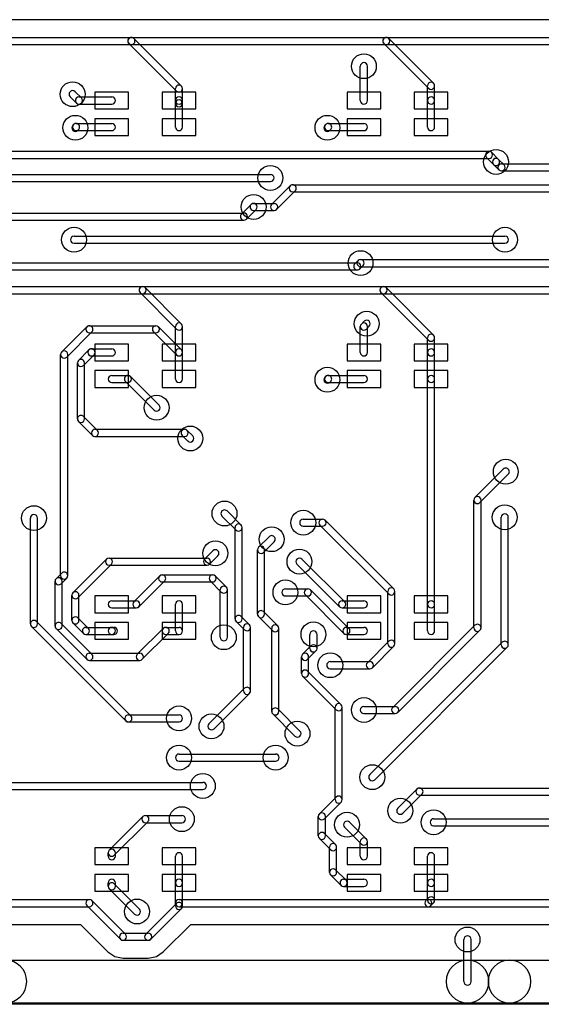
# Model space of a CAD drawing. Extents: x 67 to 209, y -168 to -95.
# Tile 6 of 13: x 141 to 159, y -168 to -133. Entities that reach past the tile are written whole.
import ezdxf

# ---------------------------------------------------------------- set-up
doc = ezdxf.new("R2010")
doc.units = 0
doc.header["$MEASUREMENT"] = 0
doc.layers.add('BLACK', color=250, linetype='CONTINUOUS')

msp = doc.modelspace()

# ---------------------------------------------------------------- linework, layer by layer
at = {"layer": 'BLACK'}
for p, q in [((144.5, -132.638), (135.7, -132.638)), ((144.5, -132.638), (135.7, -132.638)), ((153.6, -132.638), (144.5, -132.638)), ((153.6, -132.638), (144.5, -132.638)), ((162.2, -132.638), (153.6, -132.638)), ((162.2, -132.638), (153.6, -132.638)), ((135.7, -133.273), (144.5, -133.273)), ((144.5, -133.273), (153.6, -133.273)), ((146.29, -135.01), (144.59, -133.31)), ((153.6, -133.273), (162.2, -133.273)), ((155.29, -134.91), (153.69, -133.31)), ((135.7, -133.527), (144.5, -133.527)), ((146.11, -135.19), (144.41, -133.49)), ((144.5, -133.527), (153.6, -133.527)), ((155.11, -135.09), (153.51, -133.49)), ((153.6, -133.527), (162.2, -133.527)), ((152.673, -135.525), (152.673, -134.3)), ((152.927, -135.525), (152.927, -134.3)), ((155.073, -135.525), (155.073, -135)), ((155.327, -135.525), (155.327, -135)), ((142.31, -135.39), (142.535, -135.615)), ((142.49, -135.21), (142.715, -135.435)), ((142.625, -135.398), (143.8, -135.398)), ((143.2, -135.225), (143.2, -135.825)), ((144.4, -135.225), (143.2, -135.225)), ((144.4, -135.825), (144.4, -135.225)), ((145.6, -135.225), (145.6, -135.825)), ((146.8, -135.225), (145.6, -135.225)), ((146.073, -135.525), (146.073, -135.1)), ((146.327, -135.525), (146.327, -135.1)), ((146.8, -135.825), (146.8, -135.225)), ((152.2, -135.225), (152.2, -135.825)), ((153.4, -135.225), (152.2, -135.225)), ((153.4, -135.825), (153.4, -135.225)), ((154.6, -135.225), (154.6, -135.825)), ((155.8, -135.225), (154.6, -135.225)), ((155.8, -135.825), (155.8, -135.225)), ((142.625, -135.652), (143.8, -135.652)), ((146.073, -135.625), (146.073, -135.525)), ((146.073, -135.625), (146.073, -135.525)), ((146.073, -135.625), (146.073, -135.525)), ((146.073, -136.475), (146.073, -135.625)), ((146.073, -136.475), (146.073, -135.625)), ((146.327, -135.625), (146.327, -135.525)), ((146.327, -135.625), (146.327, -135.525)), ((146.327, -135.625), (146.327, -135.525)), ((146.327, -136.475), (146.327, -135.625)), ((146.327, -136.475), (146.327, -135.625)), ((155.073, -136.475), (155.073, -135.525)), ((155.073, -136.475), (155.073, -135.525)), ((155.073, -136.475), (155.073, -135.525)), ((155.327, -136.475), (155.327, -135.525)), ((155.327, -136.475), (155.327, -135.525)), ((155.327, -136.475), (155.327, -135.525)), ((143.2, -135.825), (144.4, -135.825)), ((145.6, -135.825), (146.8, -135.825)), ((152.2, -135.825), (153.4, -135.825)), ((154.6, -135.825), (155.8, -135.825)), ((142.41, -136.41), (142.435, -136.385)), ((142.525, -136.348), (143.8, -136.348)), ((143.2, -136.175), (143.2, -136.775)), ((144.4, -136.175), (143.2, -136.175)), ((144.4, -136.775), (144.4, -136.175)), ((145.6, -136.175), (145.6, -136.775)), ((146.8, -136.175), (145.6, -136.175)), ((146.8, -136.775), (146.8, -136.175)), ((151.41, -136.41), (151.435, -136.385)), ((151.525, -136.348), (152.8, -136.348)), ((152.2, -136.175), (152.2, -136.775)), ((153.4, -136.175), (152.2, -136.175)), ((153.4, -136.775), (153.4, -136.175)), ((154.6, -136.175), (154.6, -136.775)), ((155.8, -136.175), (154.6, -136.175)), ((155.8, -136.775), (155.8, -136.175)), ((142.525, -136.602), (143.8, -136.602)), ((142.59, -136.59), (142.615, -136.565)), ((143.2, -136.775), (144.4, -136.775)), ((145.6, -136.775), (146.8, -136.775)), ((151.525, -136.602), (152.8, -136.602)), ((151.59, -136.59), (151.615, -136.565)), ((152.2, -136.775), (153.4, -136.775)), ((154.6, -136.775), (155.8, -136.775)), ((138.527, -137.339), (157.266, -137.339)), ((157.611, -137.63), (157.356, -137.376)), ((138.527, -137.593), (157.266, -137.593)), ((157.431, -137.81), (157.176, -137.556)), ((157.623, -138.003), (157.431, -137.809)), ((157.803, -137.824), (157.611, -137.63)), ((157.713, -137.786), (180.734, -137.786)), ((139.719, -138.165), (149.464, -138.165)), ((157.713, -138.04), (180.734, -138.04)), ((139.719, -138.419), (149.464, -138.419)), ((149.506, -139.238), (150.169, -138.574)), ((150.259, -138.537), (190.45, -138.537)), ((149.686, -139.418), (150.349, -138.754)), ((150.259, -138.791), (190.45, -138.791)), ((148.773, -139.238), (148.428, -139.583)), ((148.863, -139.201), (149.596, -139.201)), ((128.615, -139.546), (148.518, -139.546)), ((148.953, -139.418), (148.608, -139.763)), ((148.863, -139.455), (149.596, -139.455)), ((128.615, -139.8), (148.518, -139.8)), ((142.452, -140.372), (157.838, -140.372)), ((142.452, -140.626), (157.838, -140.626)), ((131.407, -141.321), (152.567, -141.321)), ((152.478, -141.358), (152.592, -141.245)), ((152.681, -141.208), (182.156, -141.208)), ((131.407, -141.575), (152.567, -141.575)), ((152.656, -141.538), (152.77, -141.425)), ((152.681, -141.462), (182.156, -141.462)), ((135.7, -142.173), (144.9, -142.173)), ((135.7, -142.427), (144.9, -142.427)), ((146.11, -143.69), (144.81, -142.39)), ((144.9, -142.173), (153.5, -142.173)), ((144.9, -142.427), (153.5, -142.427)), ((146.29, -143.51), (144.99, -142.21)), ((155.11, -144.09), (153.41, -142.39)), ((153.5, -142.173), (162.7, -142.173)), ((153.5, -142.427), (162.7, -142.427)), ((155.29, -143.91), (153.59, -142.21)), ((152.81, -143.41), (152.71, -143.51)), ((142.01, -144.51), (142.91, -143.61)), ((142.19, -144.69), (143.09, -143.79)), ((143, -143.573), (145.375, -143.573)), ((143, -143.827), (145.375, -143.827)), ((145.285, -143.79), (146.11, -144.615)), ((145.465, -143.61), (146.29, -144.435)), ((146.073, -144.525), (146.073, -143.6)), ((146.327, -144.525), (146.327, -143.6)), ((152.673, -144.525), (152.673, -143.6)), ((152.99, -143.59), (152.89, -143.69)), ((152.927, -144.525), (152.927, -143.6)), ((143.2, -144.225), (143.2, -144.825)), ((144.4, -144.225), (143.2, -144.225)), ((144.4, -144.825), (144.4, -144.225)), ((145.6, -144.225), (145.6, -144.825)), ((146.8, -144.225), (145.6, -144.225)), ((146.8, -144.825), (146.8, -144.225)), ((152.2, -144.225), (152.2, -144.825)), ((153.4, -144.225), (152.2, -144.225)), ((153.4, -144.825), (153.4, -144.225)), ((154.6, -144.225), (154.6, -144.825)), ((155.8, -144.225), (154.6, -144.225)), ((155.073, -144.525), (155.073, -144)), ((155.327, -144.525), (155.327, -144)), ((155.8, -144.825), (155.8, -144.225)), ((142.61, -144.81), (142.985, -144.435)), ((143.075, -144.398), (143.8, -144.398)), ((146.073, -145.475), (146.073, -144.525)), ((146.327, -145.475), (146.327, -144.525)), ((155.073, -145.475), (155.073, -144.525)), ((155.327, -145.475), (155.327, -144.525)), ((141.973, -152.5), (141.973, -144.6)), ((142.227, -152.5), (142.227, -144.6)), ((142.573, -146.9), (142.573, -144.9)), ((142.79, -144.99), (143.165, -144.615)), ((142.827, -146.9), (142.827, -144.9)), ((143.075, -144.652), (143.8, -144.652)), ((143.2, -144.825), (144.4, -144.825)), ((145.6, -144.825), (146.8, -144.825)), ((152.2, -144.825), (153.4, -144.825)), ((154.6, -144.825), (155.8, -144.825)), ((143.2, -145.175), (143.2, -145.775)), ((144.4, -145.175), (143.2, -145.175)), ((144.4, -145.775), (144.4, -145.175)), ((145.6, -145.175), (145.6, -145.775)), ((146.8, -145.175), (145.6, -145.175)), ((146.8, -145.775), (146.8, -145.175)), ((152.2, -145.175), (152.2, -145.775)), ((153.4, -145.175), (152.2, -145.175)), ((153.4, -145.775), (153.4, -145.175)), ((154.6, -145.175), (154.6, -145.775)), ((155.8, -145.175), (154.6, -145.175)), ((155.8, -145.775), (155.8, -145.175)), ((143.8, -145.348), (144.375, -145.348)), ((143.8, -145.602), (144.375, -145.602)), ((145.31, -146.59), (144.285, -145.565)), ((145.49, -146.41), (144.465, -145.385)), ((151.41, -145.41), (151.435, -145.385)), ((151.525, -145.348), (152.8, -145.348)), ((151.525, -145.602), (152.8, -145.602)), ((151.59, -145.59), (151.615, -145.565)), ((155.073, -153.525), (155.073, -145.475)), ((155.327, -153.525), (155.327, -145.475)), ((143.2, -145.775), (144.4, -145.775)), ((145.6, -145.775), (146.8, -145.775)), ((152.2, -145.775), (153.4, -145.775)), ((154.6, -145.775), (155.8, -145.775)), ((143.11, -147.49), (142.61, -146.99)), ((143.29, -147.31), (142.79, -146.81)), ((143.2, -147.273), (146.4, -147.273)), ((146.69, -147.51), (146.49, -147.31)), ((143.2, -147.527), (146.4, -147.527)), ((146.51, -147.69), (146.31, -147.49)), ((156.765, -149.711), (157.777, -148.698)), ((156.945, -149.891), (157.957, -148.878)), ((156.728, -154.363), (156.728, -149.801)), ((156.982, -154.363), (156.982, -149.801)), ((148.416, -150.692), (147.914, -150.19)), ((140.892, -154.225), (140.892, -150.446)), ((141.146, -154.225), (141.146, -150.446)), ((148.236, -150.872), (147.734, -150.37)), ((150.636, -150.481), (151.323, -150.481)), ((151.413, -150.518), (153.871, -152.976)), ((157.703, -154.97), (157.703, -150.416)), ((157.957, -154.97), (157.957, -150.416)), ((148.199, -154.046), (148.199, -150.782)), ((148.453, -154.046), (148.453, -150.782)), ((150.636, -150.735), (151.323, -150.735)), ((151.233, -150.698), (153.691, -153.156)), ((149.038, -151.488), (149.417, -151.109)), ((147.41, -151.61), (147.11, -151.91)), ((149.001, -153.875), (149.001, -151.578)), ((149.218, -151.668), (149.597, -151.289)), ((149.255, -153.875), (149.255, -151.578)), ((143.61, -151.91), (142.41, -153.11)), ((143.7, -151.873), (147.2, -151.873)), ((147.59, -151.79), (147.29, -152.09)), ((150.59, -151.91), (152.115, -153.435)), ((143.79, -152.09), (142.59, -153.29)), ((143.7, -152.127), (147.2, -152.127)), ((150.41, -152.09), (151.935, -153.615)), ((141.81, -152.61), (142.01, -152.41)), ((141.99, -152.79), (142.19, -152.59)), ((144.585, -153.435), (145.51, -152.51)), ((145.6, -152.473), (147.4, -152.473)), ((147.49, -152.51), (147.89, -152.91)), ((141.773, -154.3), (141.773, -152.7)), ((142.027, -154.3), (142.027, -152.7)), ((144.765, -153.615), (145.69, -152.69)), ((145.6, -152.727), (147.4, -152.727)), ((147.31, -152.69), (147.71, -153.09)), ((147.673, -154.7), (147.673, -153)), ((147.927, -154.7), (147.927, -153)), ((150, -152.973), (150.8, -152.973)), ((150.89, -153.01), (152.265, -154.385)), ((142.373, -154.1), (142.373, -153.2)), ((142.627, -154.1), (142.627, -153.2)), ((143.2, -153.225), (143.2, -153.825)), ((144.4, -153.225), (143.2, -153.225)), ((144.4, -153.825), (144.4, -153.225)), ((145.6, -153.225), (145.6, -153.825)), ((146.8, -153.225), (145.6, -153.225)), ((146.8, -153.825), (146.8, -153.225)), ((150, -153.227), (150.8, -153.227)), ((150.71, -153.19), (152.085, -154.565)), ((152.2, -153.225), (152.2, -153.825)), ((153.4, -153.225), (152.2, -153.225)), ((153.4, -153.825), (153.4, -153.225)), ((153.654, -154.933), (153.654, -153.066)), ((153.908, -154.933), (153.908, -153.066)), ((154.6, -153.225), (154.6, -153.825)), ((155.8, -153.225), (154.6, -153.225)), ((155.8, -153.825), (155.8, -153.225)), ((143.8, -153.398), (144.675, -153.398)), ((143.8, -153.652), (144.675, -153.652)), ((146.073, -154.475), (146.073, -153.525)), ((146.327, -154.475), (146.327, -153.525)), ((152.025, -153.398), (152.8, -153.398)), ((152.025, -153.652), (152.8, -153.652)), ((155.073, -154.475), (155.073, -153.525)), ((155.327, -154.475), (155.327, -153.525)), ((142.59, -154.01), (142.965, -154.385)), ((143.2, -153.825), (144.4, -153.825)), ((145.6, -153.825), (146.8, -153.825)), ((148.718, -154.258), (148.416, -153.956)), ((149.546, -154.473), (149.038, -153.965)), ((149.726, -154.293), (149.218, -153.785)), ((152.2, -153.825), (153.4, -153.825)), ((154.6, -153.825), (155.8, -153.825)), ((140.929, -154.315), (144.304, -157.69)), ((141.109, -154.135), (144.484, -157.51)), ((142.91, -155.49), (141.81, -154.39)), ((143.09, -155.31), (141.99, -154.21)), ((142.41, -154.19), (142.785, -154.565)), ((142.875, -154.348), (143.8, -154.348)), ((143.2, -154.175), (143.2, -154.775)), ((144.4, -154.175), (143.2, -154.175)), ((143.8, -154.348), (143.875, -154.348)), ((144.4, -154.775), (144.4, -154.175)), ((145.635, -154.385), (144.71, -155.31)), ((145.6, -154.175), (145.6, -154.775)), ((146.8, -154.175), (145.6, -154.175)), ((145.725, -154.348), (146.2, -154.348)), ((146.8, -154.775), (146.8, -154.175)), ((148.538, -154.438), (148.236, -154.136)), ((148.501, -156.615), (148.501, -154.348)), ((148.755, -156.615), (148.755, -154.348)), ((149.509, -157.352), (149.509, -154.383)), ((149.763, -157.352), (149.763, -154.383)), ((152.175, -154.348), (152.8, -154.348)), ((152.2, -154.175), (152.2, -154.775)), ((153.4, -154.175), (152.2, -154.175)), ((153.4, -154.775), (153.4, -154.175)), ((153.828, -157.21), (156.765, -154.273)), ((154.6, -154.175), (154.6, -154.775)), ((155.8, -154.175), (154.6, -154.175)), ((155.8, -154.775), (155.8, -154.175)), ((142.875, -154.602), (143.8, -154.602)), ((143.2, -154.775), (144.4, -154.775)), ((143.8, -154.602), (143.875, -154.602)), ((145.815, -154.565), (144.89, -155.49)), ((145.6, -154.775), (146.8, -154.775)), ((145.725, -154.602), (146.2, -154.602)), ((150.873, -155.1), (150.873, -154.6)), ((151.127, -155.1), (151.127, -154.6)), ((152.175, -154.602), (152.8, -154.602)), ((152.2, -154.775), (153.4, -154.775)), ((154.008, -157.39), (156.945, -154.453)), ((154.6, -154.775), (155.8, -154.775)), ((150.91, -155.01), (150.61, -155.31)), ((153.691, -154.843), (152.924, -155.61)), ((153.01, -159.61), (157.74, -154.88)), ((153.871, -155.023), (153.104, -155.79)), ((153.19, -159.79), (157.92, -155.06)), ((143, -155.273), (144.8, -155.273)), ((150.573, -156), (150.573, -155.4)), ((151.09, -155.19), (150.79, -155.49)), ((150.827, -156), (150.827, -155.4)), ((143, -155.527), (144.8, -155.527)), ((151.6, -155.573), (153.014, -155.573)), ((151.6, -155.827), (153.014, -155.827)), ((150.61, -156.09), (151.81, -157.29)), ((150.79, -155.91), (151.99, -157.11)), ((147.269, -157.794), (148.538, -156.525)), ((147.449, -157.974), (148.718, -156.705)), ((151.773, -160.5), (151.773, -157.2)), ((152.027, -160.5), (152.027, -157.2)), ((152.8, -157.173), (153.918, -157.173)), ((144.394, -157.473), (146.2, -157.473)), ((150.339, -158.235), (149.546, -157.442)), ((150.519, -158.055), (149.726, -157.262)), ((152.8, -157.427), (153.918, -157.427)), ((144.394, -157.727), (146.2, -157.727)), ((146.2, -158.873), (149.648, -158.873)), ((146.2, -159.127), (149.648, -159.127)), ((136.988, -159.885), (147.05, -159.885)), ((136.988, -160.139), (147.05, -160.139)), ((154.01, -160.81), (154.695, -160.125)), ((154.19, -160.99), (154.875, -160.305)), ((154.785, -160.088), (168.227, -160.088)), ((154.785, -160.342), (168.227, -160.342)), ((151.81, -160.41), (151.21, -161.01)), ((151.99, -160.59), (151.39, -161.19)), ((144.91, -161.11), (143.71, -162.31)), ((145, -161.073), (146.3, -161.073)), ((151.173, -161.8), (151.173, -161.1)), ((151.427, -161.8), (151.427, -161.1)), ((145.09, -161.29), (143.89, -162.49)), ((145, -161.327), (146.3, -161.327)), ((152.29, -161.31), (152.89, -161.91)), ((155.29, -161.183), (161.527, -161.183)), ((155.29, -161.437), (161.527, -161.437)), ((151.39, -161.71), (151.79, -162.11)), ((152.11, -161.49), (152.71, -162.09)), ((151.21, -161.89), (151.61, -162.29)), ((152.673, -162.525), (152.673, -162)), ((152.927, -162.525), (152.927, -162)), ((143.2, -162.225), (143.2, -162.825)), ((144.4, -162.225), (143.2, -162.225)), ((143.673, -162.525), (143.673, -162.4)), ((143.927, -162.525), (143.927, -162.4)), ((144.4, -162.825), (144.4, -162.225)), ((145.6, -162.225), (145.6, -162.825)), ((146.8, -162.225), (145.6, -162.225)), ((146.8, -162.825), (146.8, -162.225)), ((151.573, -163.1), (151.573, -162.2)), ((151.827, -163.1), (151.827, -162.2)), ((152.2, -162.225), (152.2, -162.825)), ((153.4, -162.225), (152.2, -162.225)), ((153.4, -162.825), (153.4, -162.225)), ((154.6, -162.225), (154.6, -162.825)), ((155.8, -162.225), (154.6, -162.225)), ((155.8, -162.825), (155.8, -162.225)), ((143.2, -162.825), (144.4, -162.825)), ((145.6, -162.825), (146.8, -162.825)), ((146.073, -163.475), (146.073, -162.525)), ((146.327, -163.475), (146.327, -162.525)), ((152.2, -162.825), (153.4, -162.825)), ((154.6, -162.825), (155.8, -162.825)), ((155.073, -163.475), (155.073, -162.525)), ((155.327, -163.475), (155.327, -162.525)), ((143.2, -163.175), (143.2, -163.775)), ((144.4, -163.175), (143.2, -163.175)), ((144.4, -163.775), (144.4, -163.175)), ((145.6, -163.175), (145.6, -163.775)), ((146.8, -163.175), (145.6, -163.175)), ((146.8, -163.775), (146.8, -163.175)), ((151.61, -163.19), (151.985, -163.565)), ((151.79, -163.01), (152.165, -163.385)), ((152.2, -163.175), (152.2, -163.775)), ((153.4, -163.175), (152.2, -163.175)), ((153.4, -163.775), (153.4, -163.175)), ((154.6, -163.175), (154.6, -163.775)), ((155.8, -163.175), (154.6, -163.175)), ((155.8, -163.775), (155.8, -163.175)), ((143.673, -163.6), (143.673, -163.475)), ((144.79, -164.41), (143.89, -163.51)), ((143.927, -163.6), (143.927, -163.475)), ((146.073, -164.2), (146.073, -163.475)), ((146.327, -164.2), (146.327, -163.475)), ((152.075, -163.348), (152.8, -163.348)), ((155.073, -164.1), (155.073, -163.475)), ((155.327, -164.1), (155.327, -163.475)), ((143.2, -163.775), (144.4, -163.775)), ((144.61, -164.59), (143.71, -163.69)), ((145.6, -163.775), (146.8, -163.775)), ((152.075, -163.602), (152.8, -163.602)), ((152.2, -163.775), (153.4, -163.775)), ((154.6, -163.775), (155.8, -163.775)), ((137.1, -164.073), (143, -164.073)), ((143.09, -164.11), (144.29, -165.31)), ((145.01, -165.31), (146.11, -164.21)), ((146.073, -164.3), (146.073, -164.2)), ((146.2, -164.073), (155.1, -164.073)), ((146.327, -164.3), (146.327, -164.2)), ((155.11, -164.01), (155.01, -164.11)), ((155.1, -164.073), (161, -164.073)), ((155.29, -164.19), (155.19, -164.29)), ((137.1, -164.327), (143, -164.327)), ((142.91, -164.29), (144.11, -165.49)), ((145.19, -165.49), (146.29, -164.39)), ((146.2, -164.327), (155.1, -164.327)), ((155.1, -164.327), (161, -164.327)), ((137.1, -164.962), (142.684, -164.962)), ((137.1, -164.962), (142.684, -164.962)), ((142.684, -164.962), (143.661, -165.939)), ((142.684, -164.962), (143.661, -165.939)), ((145.639, -165.939), (146.616, -164.962)), ((145.639, -165.939), (146.616, -164.962)), ((146.616, -164.962), (155.1, -164.962)), ((146.616, -164.962), (155.1, -164.962)), ((155.1, -164.962), (160.684, -164.962)), ((155.1, -164.962), (160.684, -164.962)), ((144.2, -165.273), (145.1, -165.273)), ((144.2, -165.527), (145.1, -165.527)), ((156.373, -167), (156.373, -165.5)), ((156.627, -167), (156.627, -165.5)), ((143.661, -165.939), (143.661, -165.939)), ((143.661, -165.939), (143.908, -166.104)), ((143.661, -165.939), (143.661, -165.939)), ((143.661, -165.939), (143.908, -166.104)), ((145.392, -166.104), (145.639, -165.939)), ((145.392, -166.104), (145.639, -165.939)), ((140, -166.238), (156.5, -166.238)), ((143.908, -166.104), (144.2, -166.162)), ((143.908, -166.104), (144.2, -166.162)), ((144.2, -166.162), (145.1, -166.162)), ((144.2, -166.162), (145.1, -166.162)), ((145.1, -166.162), (145.392, -166.104)), ((145.1, -166.162), (145.392, -166.104)), ((145.1, -166.162), (145.1, -166.162)), ((145.1, -166.162), (145.1, -166.162)), ((145.392, -166.104), (145.392, -166.104)), ((145.392, -166.104), (145.392, -166.104)), ((156.5, -166.238), (158, -166.238)), ((158, -166.238), (174.4, -166.238)), ((140, -167.762), (156.5, -167.762)), ((156.5, -167.762), (158, -167.762)), ((158, -167.762), (174.4, -167.762)), ((209.315, -167.815), (70.4091, -167.815)), ((209.315, -167.815), (70.4091, -167.815))]:
    msp.add_line(p, q, dxfattribs=at)
for centre in [(152.8, -134.3), (142.4, -135.3), (142.5, -136.5), (151.5, -136.5), (157.521, -137.72), (149.464, -138.292), (148.863, -139.328), (142.452, -140.499), (157.838, -140.499), (152.681, -141.335), (152.9, -143.5), (151.5, -145.5), (145.4, -146.5), (146.6, -147.6), (157.867, -148.788), (147.824, -150.28), (141.019, -150.446), (150.636, -150.608), (157.83, -150.416), (149.507, -151.199), (147.5, -151.7), (150.5, -152), (150, -153.1), (147.8, -154.7), (151, -154.6), (151.6, -155.7), (152.8, -157.3), (146.2, -157.6), (147.359, -157.884), (150.429, -158.145), (146.2, -159), (149.648, -159), (153.1, -159.7), (147.05, -160.012), (146.3, -161.2), (154.1, -160.9), (152.2, -161.4), (155.29, -161.31), (144.7, -164.5), (156.5, -165.5)]:
    msp.add_circle(centre, 0.4445, dxfattribs=at)
for centre, radius, start, end in [((144.5, -133.4), 0.127, 405, 585), ((144.5, -133.4), 0.127, 90, 270), ((144.5, -133.4), 0.127, 270, 450), ((153.6, -133.4), 0.127, 405, 585), ((153.6, -133.4), 0.127, 90, 270), ((153.6, -133.4), 0.127, 270, 450), ((152.8, -134.3), 0.127, 360, 540), ((146.2, -135.1), 0.127, 360, 540), ((146.2, -135.1), 0.127, 225, 405), ((155.2, -135), 0.127, 360, 540), ((155.2, -135), 0.127, 225, 405), ((142.4, -135.3), 0.127, 45, 225), ((142.625, -135.525), 0.127, 90, 270), ((143.8, -135.525), 0.127, 270, 450), ((146.2, -135.525), 0.127, 360, 540), ((146.2, -135.525), 0.127, 360, 540), ((146.2, -135.525), 0.127, 360, 540), ((155.2, -135.525), 0.127, 360, 540), ((155.2, -135.525), 0.127, 360, 540), ((155.2, -135.525), 0.127, 360, 540), ((142.625, -135.525), 0.127, 225, 405), ((146.2, -135.625), 0.127, 360, 540), ((146.2, -135.625), 0.127, 360, 540), ((146.2, -135.525), 0.127, 180, 360), ((146.2, -135.625), 0.127, 180, 360), ((146.2, -135.625), 0.127, 180, 360), ((146.2, -135.625), 0.127, 180, 360), ((152.8, -135.525), 0.127, 180, 360), ((155.2, -135.525), 0.127, 180, 360), ((142.5, -136.5), 0.127, 135, 315), ((142.525, -136.475), 0.127, 90, 270), ((142.525, -136.475), 0.127, 315, 495), ((143.8, -136.475), 0.127, 270, 450), ((146.2, -136.475), 0.127, 180, 360), ((146.2, -136.475), 0.127, 180, 360), ((151.5, -136.5), 0.127, 135, 315), ((151.525, -136.475), 0.127, 90, 270), ((151.525, -136.475), 0.127, 315, 495), ((152.8, -136.475), 0.127, 270, 450), ((155.2, -136.475), 0.127, 180, 360), ((155.2, -136.475), 0.127, 180, 360), ((155.2, -136.475), 0.127, 180, 360), ((157.266, -137.466), 0.127, 405.1, 585.1), ((157.266, -137.466), 0.127, 270, 450), ((157.521, -137.72), 0.127, 404.8, 584.8), ((157.521, -137.72), 0.127, 225.1, 405.1), ((157.713, -137.913), 0.127, 90, 270), ((157.713, -137.913), 0.127, 224.8, 404.8), ((149.464, -138.292), 0.127, 270, 450), ((150.259, -138.664), 0.127, 90, 270), ((150.259, -138.664), 0.127, 315, 495), ((148.863, -139.328), 0.127, 90, 270), ((148.863, -139.328), 0.127, -45, 135), ((149.596, -139.328), 0.127, 135, 315), ((149.596, -139.328), 0.127, 270, 450), ((148.518, -139.673), 0.127, 135, 315), ((148.518, -139.673), 0.127, 270, 450), ((142.452, -140.499), 0.127, 90, 270), ((157.838, -140.499), 0.127, 270, 450), ((152.567, -141.448), 0.127, 134.7, 314.7), ((152.681, -141.335), 0.127, 90, 270), ((152.567, -141.448), 0.127, 270, 450), ((152.681, -141.335), 0.127, 314.7, 494.7), ((144.9, -142.3), 0.127, 405, 585), ((144.9, -142.3), 0.127, 90, 270), ((144.9, -142.3), 0.127, 270, 450), ((153.5, -142.3), 0.127, 405, 585), ((153.5, -142.3), 0.127, 90, 270), ((153.5, -142.3), 0.127, 270, 450), ((146.2, -143.6), 0.127, 360, 540), ((146.2, -143.6), 0.127, 225, 405), ((152.8, -143.6), 0.127, 360, 540), ((152.8, -143.6), 0.127, 135, 315), ((152.9, -143.5), 0.127, -45, 135), ((143, -143.7), 0.127, 90, 270), ((143, -143.7), 0.127, 315, 495), ((145.375, -143.7), 0.127, 45, 225), ((145.375, -143.7), 0.127, 270, 450), ((155.2, -144), 0.127, 360, 540), ((155.2, -144), 0.127, 225, 405), ((142.1, -144.6), 0.127, 360, 540), ((142.1, -144.6), 0.127, 135, 315), ((143.075, -144.525), 0.127, 90, 270), ((143.075, -144.525), 0.127, 315, 495), ((143.8, -144.525), 0.127, 270, 450), ((146.2, -144.525), 0.127, 360, 540), ((146.2, -144.525), 0.127, 180, 360), ((146.2, -144.525), 0.127, 225, 405), ((152.8, -144.525), 0.127, 180, 360), ((155.2, -144.525), 0.127, 360, 540), ((155.2, -144.525), 0.127, 180, 360), ((142.7, -144.9), 0.127, 360, 540), ((142.7, -144.9), 0.127, 135, 315), ((143.8, -145.475), 0.127, 90, 270), ((144.375, -145.475), 0.127, 405, 585), ((144.375, -145.475), 0.127, 270, 450), ((146.2, -145.475), 0.127, 180, 360), ((151.5, -145.5), 0.127, 135, 315), ((151.525, -145.475), 0.127, 90, 270), ((151.525, -145.475), 0.127, 315, 495), ((152.8, -145.475), 0.127, 270, 450), ((155.2, -145.475), 0.127, 360, 540), ((155.2, -145.475), 0.127, 180, 360), ((145.4, -146.5), 0.127, 225, 405), ((142.7, -146.9), 0.127, 405, 585), ((142.7, -146.9), 0.127, 180, 360), ((143.2, -147.4), 0.127, 90, 270), ((143.2, -147.4), 0.127, 225, 405), ((146.4, -147.4), 0.127, 405, 585), ((146.4, -147.4), 0.127, 270, 450), ((146.6, -147.6), 0.127, 225, 405), ((157.867, -148.788), 0.127, 315, 495), ((156.855, -149.801), 0.127, 360, 540), ((156.855, -149.801), 0.127, 135, 315), ((147.824, -150.28), 0.127, 405, 585), ((141.019, -150.446), 0.127, 360, 540), ((150.636, -150.608), 0.127, 90, 270), ((151.323, -150.608), 0.127, 45, 225), ((151.323, -150.608), 0.127, 270, 450), ((157.83, -150.416), 0.127, 360, 540), ((148.326, -150.782), 0.127, 360, 540), ((148.326, -150.782), 0.127, 225, 405), ((149.507, -151.199), 0.127, 315, 495), ((147.5, -151.7), 0.127, -45, 135), ((149.128, -151.578), 0.127, 360, 540), ((149.128, -151.578), 0.127, 135, 315), ((143.7, -152), 0.127, 90, 270), ((143.7, -152), 0.127, -45, 135), ((147.2, -152), 0.127, 135, 315), ((147.2, -152), 0.127, 270, 450), ((150.5, -152), 0.127, 45, 225), ((141.9, -152.7), 0.127, 360, 540), ((141.9, -152.7), 0.127, 135, 315), ((142.1, -152.5), 0.127, 180, 360), ((142.1, -152.5), 0.127, 315, 495), ((145.6, -152.6), 0.127, 90, 270), ((145.6, -152.6), 0.127, 315, 495), ((147.4, -152.6), 0.127, 45, 225), ((147.4, -152.6), 0.127, 270, 450), ((147.8, -153), 0.127, 360, 540), ((147.8, -153), 0.127, 225, 405), ((150, -153.1), 0.127, 90, 270), ((150.8, -153.1), 0.127, 45, 225), ((150.8, -153.1), 0.127, 270, 450), ((153.781, -153.066), 0.127, 360, 540), ((153.781, -153.066), 0.127, 225, 405), ((142.5, -153.2), 0.127, 360, 540), ((142.5, -153.2), 0.127, 135, 315), ((143.8, -153.525), 0.127, 90, 270), ((144.675, -153.525), 0.127, 135, 315), ((144.675, -153.525), 0.127, 270, 450), ((146.2, -153.525), 0.127, 360, 540), ((152.025, -153.525), 0.127, 90, 270), ((152.025, -153.525), 0.127, 225, 405), ((152.8, -153.525), 0.127, 270, 450), ((155.2, -153.525), 0.127, 360, 540), ((155.2, -153.525), 0.127, 180, 360), ((142.5, -154.1), 0.127, 45, 225), ((148.326, -154.046), 0.127, 405, 585), ((148.326, -154.046), 0.127, 180, 360), ((149.128, -153.875), 0.127, 405, 585), ((149.128, -153.875), 0.127, 180, 360), ((141.019, -154.225), 0.127, 45, 225), ((141.019, -154.225), 0.127, 180, 360), ((141.9, -154.3), 0.127, 405, 585), ((141.9, -154.3), 0.127, 180, 360), ((142.5, -154.1), 0.127, 180, 360), ((142.875, -154.475), 0.127, 90, 270), ((142.875, -154.475), 0.127, 225, 405), ((143.8, -154.475), 0.127, 90, 270), ((143.8, -154.475), 0.127, 270, 450), ((143.875, -154.475), 0.127, 270, 450), ((145.725, -154.475), 0.127, 90, 270), ((145.725, -154.475), 0.127, -45, 135), ((146.2, -154.475), 0.127, 270, 450), ((148.628, -154.348), 0.127, 360, 540), ((148.628, -154.348), 0.127, 225, 405), ((149.636, -154.383), 0.127, 360, 540), ((149.636, -154.383), 0.127, 225, 405), ((152.175, -154.475), 0.127, 90, 270), ((152.175, -154.475), 0.127, 225, 405), ((152.8, -154.475), 0.127, 270, 450), ((156.855, -154.363), 0.127, 180, 360), ((156.855, -154.363), 0.127, 315, 495), ((146.2, -154.475), 0.127, 180, 360), ((147.8, -154.7), 0.127, 180, 360), ((151, -154.6), 0.127, 360, 540), ((155.2, -154.475), 0.127, 180, 360), ((151, -155.1), 0.127, 180, 360), ((151, -155.1), 0.127, -45, 135), ((153.781, -154.933), 0.127, 180, 360), ((153.781, -154.933), 0.127, -45, 135), ((157.83, -154.97), 0.127, 180, 360), ((157.83, -154.97), 0.127, 315, 495), ((143, -155.4), 0.127, 90, 270), ((143, -155.4), 0.127, 225, 405), ((144.8, -155.4), 0.127, 135, 315), ((144.8, -155.4), 0.127, 270, 450), ((150.7, -155.4), 0.127, 360, 540), ((150.7, -155.4), 0.127, 135, 315), ((151.6, -155.7), 0.127, 90, 270), ((153.014, -155.7), 0.127, 135, 315), ((153.014, -155.7), 0.127, 270, 450), ((150.7, -156), 0.127, 45, 225), ((150.7, -156), 0.127, 180, 360), ((148.628, -156.615), 0.127, 315, 495), ((148.628, -156.615), 0.127, 180, 360), ((149.636, -157.352), 0.127, 405, 585), ((151.9, -157.2), 0.127, 360, 540), ((151.9, -157.2), 0.127, 225, 405), ((152.8, -157.3), 0.127, 90, 270), ((153.918, -157.3), 0.127, 135, 315), ((153.918, -157.3), 0.127, 270, 450), ((144.394, -157.6), 0.127, 90, 270), ((144.394, -157.6), 0.127, 225, 405), ((146.2, -157.6), 0.127, 270, 450), ((149.636, -157.352), 0.127, 180, 360), ((147.359, -157.884), 0.127, 135, 315), ((150.429, -158.145), 0.127, 225, 405), ((146.2, -159), 0.127, 90, 270), ((149.648, -159), 0.127, 270, 450), ((153.1, -159.7), 0.127, 135, 315), ((147.05, -160.012), 0.127, 270, 450), ((151.9, -160.5), 0.127, -45, 135), ((154.785, -160.215), 0.127, 90, 270), ((154.785, -160.215), 0.127, 315, 495), ((151.9, -160.5), 0.127, 180, 360), ((145, -161.2), 0.127, 90, 270), ((145, -161.2), 0.127, -45, 135), ((146.3, -161.2), 0.127, 270, 450), ((151.3, -161.1), 0.127, 360, 540), ((151.3, -161.1), 0.127, 135, 315), ((154.1, -160.9), 0.127, 135, 315), ((152.2, -161.4), 0.127, 45, 225), ((155.29, -161.31), 0.127, 90, 270), ((151.3, -161.8), 0.127, 45, 225), ((151.3, -161.8), 0.127, 180, 360), ((151.7, -162.2), 0.127, 360, 540), ((151.7, -162.2), 0.127, 225, 405), ((152.8, -162), 0.127, 360, 540), ((152.8, -162), 0.127, 225, 405), ((143.8, -162.4), 0.127, 360, 540), ((143.8, -162.4), 0.127, 135, 315), ((146.2, -162.525), 0.127, 360, 540), ((155.2, -162.525), 0.127, 360, 540), ((143.8, -162.525), 0.127, 180, 360), ((152.8, -162.525), 0.127, 180, 360), ((151.7, -163.1), 0.127, 45, 225), ((151.7, -163.1), 0.127, 180, 360), ((143.8, -163.475), 0.127, 360, 540), ((143.8, -163.6), 0.127, 405, 585), ((146.2, -163.475), 0.127, 360, 540), ((146.2, -163.475), 0.127, 180, 360), ((152.075, -163.475), 0.127, 90, 270), ((152.075, -163.475), 0.127, 225, 405), ((152.8, -163.475), 0.127, 270, 450), ((155.2, -163.475), 0.127, 360, 540), ((155.2, -163.475), 0.127, 180, 360), ((143.8, -163.6), 0.127, 180, 360), ((143, -164.2), 0.127, 45, 225), ((143, -164.2), 0.127, 270, 450), ((146.2, -164.2), 0.127, 90, 270), ((146.2, -164.2), 0.127, 360, 540), ((146.2, -164.2), 0.127, 180, 360), ((146.2, -164.3), 0.127, 315, 495), ((155.1, -164.2), 0.127, 90, 270), ((155.1, -164.2), 0.127, 135, 315), ((155.2, -164.1), 0.127, 180, 360), ((155.1, -164.2), 0.127, 270, 450), ((155.2, -164.1), 0.127, -45, 135), ((144.7, -164.5), 0.127, 225, 405), ((146.2, -164.3), 0.127, 180, 360), ((144.2, -165.4), 0.127, 90, 270), ((144.2, -165.4), 0.127, 225, 405), ((145.1, -165.4), 0.127, 135, 315), ((145.1, -165.4), 0.127, 270, 450), ((156.5, -165.5), 0.127, 360, 540), ((140, -167), 0.762, 270, 450), ((156.5, -167), 0.762, 90, 270), ((156.5, -167), 0.762, 270, 450), ((158, -167), 0.762, 90, 270), ((158, -167), 0.762, 270, 450), ((156.5, -167), 0.127, 180, 360)]:
    msp.add_arc(centre, radius, start, end, dxfattribs=at)

doc.saveas('drawing.dxf')
